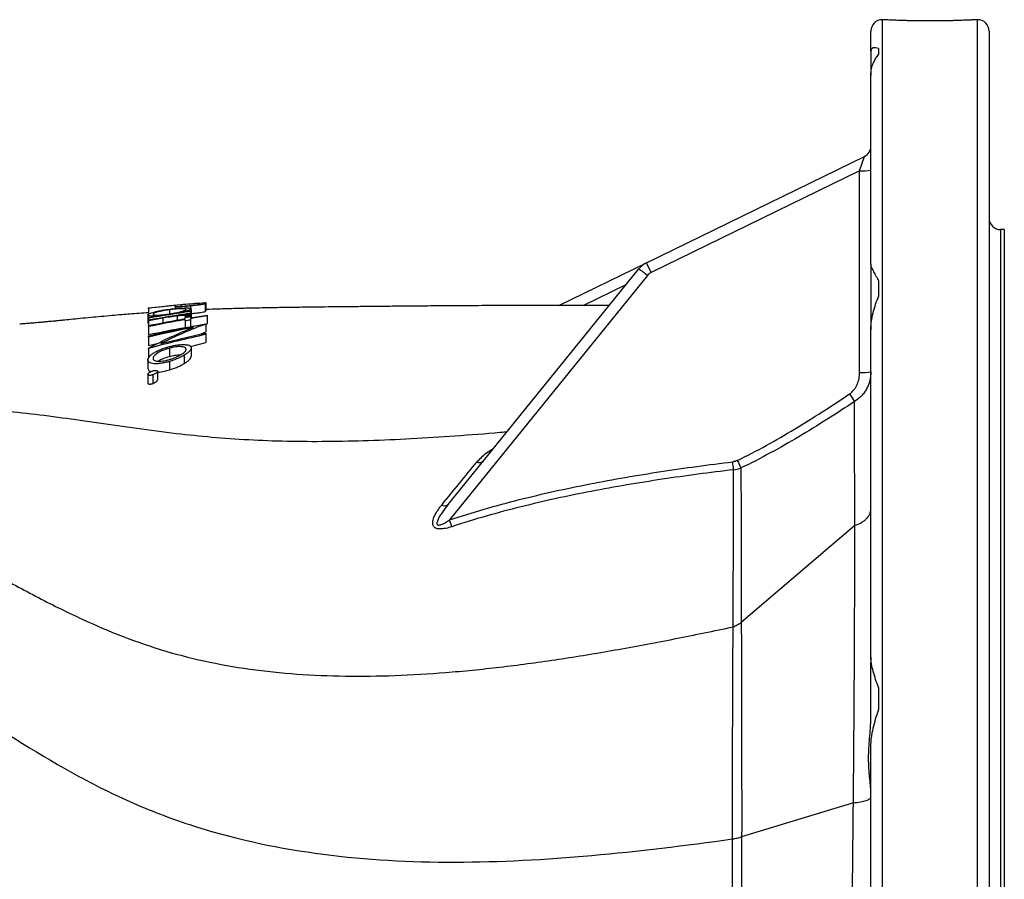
# Model space of a CAD drawing. Header units: millimetres. Extents: x 1823 to 3844, y 764 to 5009.
# Tile 11 of 14: x 3328 to 3844, y 1449 to 1900. Entities that reach past the tile are written whole.
import ezdxf

# ---------------------------------------------------------------- set-up
doc = ezdxf.new("R2010")
doc.units = ezdxf.units.MM
doc.header["$LTSCALE"] = 2

msp = doc.modelspace()

# ---------------------------------------------------------------- linework, layer by layer
at = {"color": 8, "linetype": 'Continuous', "lineweight": 25}
for p, q in [((3780.49, 1899.91), (3780.49, 939.91)), ((3830.49, 939.91), (3830.49, 1899.91)), ((3842.49, 1789.91), (3842.49, 1049.91)), ((3646.03, 1760.93), (3623.82, 1750.1)), ((3403.18, 1743.46), (3403.18, 1741.01))]:
    msp.add_line(p, q, dxfattribs=at)
at = {"color": 7, "linetype": 'Continuous', "lineweight": 25}
for p, q in [((3774.49, 1883.45), (3774.49, 1893.91)), ((3836.49, 1893.91), (3836.49, 945.91)), ((3778.49, 1884.75), (3778.49, 1881.63)), ((3774.49, 1883.45), (3774.49, 1870.86)), ((3774.49, 1771.84), (3774.49, 1870.86)), ((3656.88, 1772.55), (3771.12, 1828.27)), ((3768.63, 1820.73), (3771.12, 1828.27)), ((3768.63, 1820.73), (3659.38, 1767.44)), ((3768.63, 1715.09), (3768.63, 1820.73)), ((3844.49, 1789.91), (3842.49, 1789.91)), ((3844.49, 1789.91), (3844.49, 1049.91)), ((3610.89, 1750.12), (3656.88, 1772.55)), ((3659.38, 1767.44), (3656.88, 1772.55)), ((3774.49, 1771.84), (3774.49, 1737.43)), ((3552.84, 1645.85), (3652.82, 1769.32)), ((3657.34, 1765.82), (3553.64, 1637.75)), ((3778.49, 1763.32), (3778.49, 1754.78)), ((3412.73, 1750.47), (3412.73, 1750.07)), ((3425.36, 1750.99), (3425.36, 1746.97)), ((3425.81, 1751.39), (3425.81, 1747.38)), ((3395.43, 1745.15), (3395.43, 1741.06)), ((3395.81, 1748.63), (3395.81, 1745.52)), ((3406.8, 1747.91), (3406.8, 1745.72)), ((3409.66, 1750.05), (3409.66, 1748.51)), ((3410.15, 1749.55), (3410.15, 1748.56)), ((3417.73, 1746.96), (3417.73, 1746.22)), ((3417.73, 1745.82), (3417.73, 1745.27)), ((3417.76, 1749.89), (3417.76, 1748.65)), ((3418.12, 1748.4), (3418.12, 1745.06)), ((3395.81, 1743.48), (3395.81, 1742.59)), ((3395.81, 1742.12), (3395.81, 1739.63)), ((3410.7, 1744.65), (3410.7, 1742.43)), ((3415.03, 1744.43), (3415.03, 1743.94)), ((3415.04, 1742.04), (3415.04, 1738.28)), ((3417.37, 1744.56), (3417.37, 1744.31)), ((3417.73, 1742.52), (3417.73, 1738.85)), ((3417.73, 1739.11), (3423.35, 1740.03)), ((3418.12, 1745.06), (3418.12, 1743.77)), ((3425.77, 1740.43), (3426.58, 1740.57)), ((3425.81, 1740.43), (3425.81, 1736.27)), ((3426.58, 1744.67), (3426.58, 1740.57)), ((3395.81, 1739.06), (3395.81, 1734.89)), ((3422.39, 1734.88), (3425.81, 1736.27)), ((3425.81, 1734.96), (3425.81, 1730.72)), ((3774.49, 1565.93), (3774.49, 1737.43)), ((3395.81, 1733.51), (3395.81, 1729.26)), ((3395.81, 1729.26), (3401.02, 1730.43)), ((3417.72, 1728.72), (3425.81, 1730.72)), ((3395.81, 1727.64), (3395.81, 1723.31)), ((3406.69, 1727.76), (3406.69, 1723.43)), ((3418.12, 1727.93), (3418.12, 1723.6)), ((3395.43, 1721.64), (3395.43, 1717.21)), ((3406.71, 1720.82), (3406.71, 1716.39)), ((3414.51, 1724.14), (3414.51, 1719.75)), ((3400.43, 1715.65), (3400.43, 1711.13)), ((3395.43, 1714.02), (3395.43, 1709.48)), ((3397.93, 1713.79), (3397.93, 1709.25)), ((3766.09, 1634.84), (3706.58, 1583.99)), ((3774.49, 1565.93), (3774.49, 1563.07)), ((3774.49, 1533.71), (3774.49, 1563.07)), ((3778.49, 1549.88), (3778.49, 1538.22)), ((3774.49, 1320.9), (3774.49, 1518.93)), ((3765.36, 1489.51), (3706.77, 1471.64)), ((3706.77, 1471.64), (3706.77, 1471.64))]:
    msp.add_line(p, q, dxfattribs=at)
at = {"color": 7, "linetype": 'Continuous', "lineweight": 25, "flags": 128}
for points in [[(3704.49, 1668.91), (3704.76, 1668.35), (3705.03, 1667.8), (3705.29, 1667.26), (3705.54, 1666.74), (3705.78, 1666.26), (3706, 1665.8), (3706.21, 1665.38), (3706.39, 1665)], [(3554.8, 1634.22), (3554.68, 1634.6), (3554.55, 1635), (3554.41, 1635.42), (3554.26, 1635.86), (3554.11, 1636.32), (3553.96, 1636.79), (3553.8, 1637.27), (3553.64, 1637.75)]]:
    msp.add_lwpolyline(points, dxfattribs=at)
at = {"color": 7, "linetype": 'Continuous', "lineweight": 25}
for centre, radius, start, end in [((3780.49, 1893.91), 6, 90, 180), ((3830.49, 1893.91), 6, 360, 90), ((3768.49, 1833.66), 6, 296, 0), ((3770.07, 1851.84), 31.15, 267.35, 278.1626), ((3842.49, 1795.91), 6, 180, 270), ((3662.14, 1761.76), 12, 116, 141), ((3616.28, 1717.31), 63.56, 49.7525, 54.9078), ((3662.01, 1762.05), 6, 116, 141), ((3770.07, 1746.21), 31.15, 267.35, 278.1626), ((4174.09, 1979.03), 494.48, 213.8249, 214.3765), ((3569.04, 1671.25), 3.42, 249.6949, 314.0945), ((3460.71, 1639.21), 243.11, 5.865, 6.848), ((3550.94, 1648.24), 3.05, 241.064, 308.397)]:
    msp.add_arc(centre, radius, start, end, dxfattribs=at)
for points, knots in [([(3830.49, 1899.91), (3830.49, 1899.91), (3830.33, 1899.9), (3829.85, 1899.88), (3829.66, 1899.87), (3829.18, 1899.85), (3828.9, 1899.83), (3827.96, 1899.79), (3827.19, 1899.75), (3825.83, 1899.69), (3825.34, 1899.67), (3824.29, 1899.63), (3823.74, 1899.61), (3822.01, 1899.54), (3820.76, 1899.5), (3818.71, 1899.44), (3818, 1899.42), (3816.55, 1899.39), (3815.08, 1899.35), (3813.54, 1899.33), (3811.98, 1899.3), (3811.18, 1899.29), (3808.76, 1899.27), (3807.13, 1899.26), (3804.69, 1899.26), (3803.87, 1899.26), (3802.23, 1899.27), (3801.41, 1899.28), (3799.01, 1899.3), (3797.45, 1899.33), (3795.18, 1899.37), (3794.43, 1899.39), (3792.98, 1899.42), (3792.28, 1899.44), (3790.25, 1899.5), (3788.99, 1899.54), (3786.65, 1899.63), (3785.62, 1899.67), (3784.26, 1899.73), (3783.84, 1899.75), (3783.06, 1899.78), (3782.71, 1899.8), (3781.77, 1899.85), (3781.3, 1899.87), (3780.82, 1899.89), (3780.69, 1899.9), (3780.53, 1899.91), (3780.49, 1899.91), (3780.49, 1899.91)], [0, 0, 0, 0, 0.0625, 0.0625, 0.09375, 0.09375, 0.125, 0.125, 0.1875, 0.1875, 0.21875, 0.21875, 0.25, 0.25, 0.3125, 0.3125, 0.34375, 0.34375, 0.375, 0.40625, 0.40625, 0.4375, 0.4375, 0.5, 0.5, 0.53125, 0.53125, 0.5625, 0.5625, 0.625, 0.625, 0.65625, 0.65625, 0.6875, 0.6875, 0.75, 0.75, 0.8125, 0.8125, 0.84375, 0.84375, 0.875, 0.875, 0.9375, 0.9375, 0.96875, 0.96875, 1, 1, 1, 1]), ([(3778.49, 1884.75), (3777.47, 1885.18), (3776.53, 1885.3), (3775.42, 1884.99), (3775.1, 1884.8), (3774.64, 1884.26), (3774.49, 1883.9), (3774.49, 1883.45)], [0, 0, 0, 0, 0.5, 0.5, 0.75, 0.75, 1, 1, 1, 1]), ([(3774.49, 1870.86), (3774.49, 1872.05), (3774.64, 1873.16), (3774.98, 1874.74), (3775.12, 1875.25), (3775.43, 1876.23), (3775.6, 1876.7), (3776.53, 1878.94), (3777.47, 1880.42), (3778.49, 1881.63)], [0, 0, 0, 0, 0.25, 0.25, 0.375, 0.375, 0.5, 0.5, 1, 1, 1, 1]), ([(3778.49, 1763.32), (3777.47, 1765.27), (3776.53, 1766.96), (3775.42, 1769.12), (3775.1, 1769.78), (3774.64, 1770.93), (3774.49, 1771.43), (3774.49, 1771.84)], [0, 0, 0, 0, 0.5, 0.5, 0.75, 0.75, 1, 1, 1, 1]), ([(3417.75, 1750.09), (3417.97, 1750.12), (3418.18, 1750.14), (3418.61, 1750.18), (3418.82, 1750.21), (3419.44, 1750.28), (3419.84, 1750.33), (3420.57, 1750.43), (3420.91, 1750.48), (3421.51, 1750.58), (3421.76, 1750.62), (3422.16, 1750.71), (3422.3, 1750.75), (3422.51, 1750.82), (3422.57, 1750.85), (3422.66, 1750.91), (3422.69, 1750.94), (3422.73, 1750.99), (3422.73, 1751.01), (3422.73, 1751.04)], [0, 0, 0, 0, 0.0625, 0.0625, 0.125, 0.125, 0.25, 0.25, 0.375, 0.375, 0.5, 0.5, 0.625, 0.625, 0.75, 0.75, 0.875, 0.875, 1, 1, 1, 1]), ([(3425.36, 1750.99), (3425.3, 1750.98), (3425.24, 1750.96), (3425.11, 1750.92), (3425.03, 1750.9), (3424.78, 1750.84), (3424.58, 1750.8), (3424.11, 1750.72), (3423.84, 1750.67), (3423.26, 1750.57), (3422.94, 1750.52), (3422.26, 1750.42), (3421.89, 1750.37), (3421.13, 1750.27), (3420.74, 1750.22), (3419.91, 1750.12), (3419.48, 1750.07), (3418.84, 1750), (3418.63, 1749.98), (3418.2, 1749.93), (3417.98, 1749.91), (3417.76, 1749.89)], [0, 0, 0, 0, 0.0625, 0.0625, 0.125, 0.125, 0.25, 0.25, 0.375, 0.375, 0.5, 0.5, 0.625, 0.625, 0.75, 0.75, 0.875, 0.875, 0.9375, 0.9375, 1, 1, 1, 1]), ([(3425.81, 1751.39), (3425.81, 1751.34), (3425.79, 1751.28), (3425.69, 1751.15), (3425.62, 1751.08), (3425.36, 1750.99)], [0, 0, 0, 0, 0.5, 0.5, 1, 1, 1, 1]), ([(3774.49, 1737.43), (3774.49, 1739.04), (3774.64, 1740.62), (3774.98, 1742.95), (3775.12, 1743.71), (3775.43, 1745.22), (3775.6, 1745.96), (3776.53, 1749.58), (3777.47, 1752.27), (3778.49, 1754.78)], [0, 0, 0, 0, 0.25, 0.25, 0.375, 0.375, 0.5, 0.5, 1, 1, 1, 1]), ([(3395.81, 1746.37), (3394.12, 1746.25), (3390.8, 1746.02), (3386.09, 1745.65), (3381.31, 1745.26), (3376.29, 1744.83), (3370.96, 1744.34), (3365.41, 1743.82), (3360.11, 1743.31), (3355.17, 1742.82), (3351.32, 1742.45), (3348.52, 1742.17), (3346.58, 1741.98), (3344.9, 1741.82), (3343.14, 1741.65), (3341.06, 1741.45), (3338.95, 1741.26), (3337.13, 1741.09), (3335.65, 1740.96), (3334.35, 1740.85), (3333.04, 1740.74), (3331.66, 1740.63), (3329.96, 1740.51), (3328.83, 1740.43), (3328.21, 1740.39)], [0, 0, 0, 0, 0.050055, 0.098544, 0.144864, 0.202923, 0.273813, 0.338503, 0.409599, 0.473308, 0.526237, 0.559158, 0.585908, 0.607738, 0.636979, 0.676772, 0.718904, 0.753321, 0.78333, 0.814435, 0.841847, 0.881868, 0.934706, 1, 1, 1, 1]), ([(3395.43, 1745.15), (3395.44, 1745.21), (3395.45, 1745.26), (3395.51, 1745.37), (3395.56, 1745.43), (3395.7, 1745.55), (3395.78, 1745.61), (3395.99, 1745.74), (3396.11, 1745.81), (3396.54, 1746.01), (3396.9, 1746.14), (3397.73, 1746.42), (3398.22, 1746.57), (3399.27, 1746.85), (3399.83, 1746.99), (3400.76, 1747.19), (3401.08, 1747.26), (3401.74, 1747.39), (3402.08, 1747.46), (3403.11, 1747.65), (3403.83, 1747.77), (3404.94, 1747.94), (3405.32, 1747.99), (3406.07, 1748.1), (3406.45, 1748.15), (3406.83, 1748.2)], [0, 0, 0, 0, 0.0625, 0.0625, 0.125, 0.125, 0.1875, 0.1875, 0.25, 0.25, 0.375, 0.375, 0.5, 0.5, 0.625, 0.625, 0.6875, 0.6875, 0.75, 0.75, 0.875, 0.875, 0.9375, 0.9375, 1, 1, 1, 1]), ([(3399.6, 1744.56), (3399.28, 1744.55), (3398.96, 1744.53), (3398.35, 1744.52), (3398.06, 1744.52), (3397.26, 1744.53), (3396.81, 1744.57), (3396.28, 1744.64), (3396.12, 1744.68), (3395.86, 1744.75), (3395.76, 1744.79), (3395.59, 1744.88), (3395.52, 1744.93), (3395.45, 1745.04), (3395.44, 1745.09), (3395.43, 1745.15)], [0, 0, 0, 0, 0.125, 0.125, 0.25, 0.25, 0.5, 0.5, 0.625, 0.625, 0.75, 0.75, 0.875, 0.875, 1, 1, 1, 1]), ([(3406.8, 1747.91), (3406.51, 1747.87), (3406.22, 1747.83), (3405.65, 1747.75), (3405.37, 1747.71), (3404.53, 1747.58), (3403.98, 1747.48), (3402.93, 1747.28), (3402.43, 1747.18), (3401.49, 1746.97), (3401.04, 1746.86), (3400.24, 1746.65), (3399.88, 1746.54), (3399.26, 1746.33), (3398.99, 1746.22), (3398.56, 1746.02), (3398.39, 1745.92), (3398.23, 1745.79), (3398.19, 1745.74), (3398.14, 1745.66), (3398.13, 1745.62), (3398.12, 1745.58)], [0, 0, 0, 0, 0.0625, 0.0625, 0.125, 0.125, 0.25, 0.25, 0.375, 0.375, 0.5, 0.5, 0.625, 0.625, 0.75, 0.75, 0.875, 0.875, 0.9375, 0.9375, 1, 1, 1, 1]), ([(3398.12, 1745.58), (3398.13, 1745.54), (3398.14, 1745.5), (3398.18, 1745.43), (3398.22, 1745.4), (3398.37, 1745.31), (3398.53, 1745.26), (3398.95, 1745.17), (3399.2, 1745.14), (3399.8, 1745.1), (3400.14, 1745.09), (3400.93, 1745.09), (3401.37, 1745.11), (3402.08, 1745.16), (3402.32, 1745.17), (3402.83, 1745.22), (3403.09, 1745.24), (3403.89, 1745.32), (3404.44, 1745.39), (3405.29, 1745.5), (3405.57, 1745.54), (3406.15, 1745.62), (3406.44, 1745.67), (3406.72, 1745.71)], [0, 0, 0, 0, 0.0625, 0.0625, 0.125, 0.125, 0.25, 0.25, 0.375, 0.375, 0.5, 0.5, 0.625, 0.625, 0.6875, 0.6875, 0.75, 0.75, 0.875, 0.875, 0.9375, 0.9375, 1, 1, 1, 1]), ([(3406.72, 1745.71), (3407.01, 1745.75), (3407.3, 1745.8), (3407.88, 1745.89), (3408.16, 1745.94), (3408.73, 1746.04), (3409.01, 1746.09), (3409.56, 1746.2), (3409.84, 1746.25), (3410.64, 1746.42), (3411.14, 1746.53), (3412.08, 1746.75), (3412.52, 1746.86), (3413.33, 1747.08), (3413.69, 1747.18), (3414.17, 1747.34), (3414.32, 1747.39), (3414.58, 1747.49), (3414.7, 1747.54), (3414.92, 1747.63), (3415.01, 1747.67), (3415.16, 1747.76), (3415.23, 1747.8), (3415.33, 1747.88), (3415.37, 1747.92), (3415.41, 1747.99), (3415.42, 1748.03), (3415.43, 1748.06)], [0, 0, 0, 0, 0.0625, 0.0625, 0.125, 0.125, 0.1875, 0.1875, 0.25, 0.25, 0.375, 0.375, 0.5, 0.5, 0.625, 0.625, 0.6875, 0.6875, 0.75, 0.75, 0.8125, 0.8125, 0.875, 0.875, 0.9375, 0.9375, 1, 1, 1, 1]), ([(3415.43, 1748.06), (3415.42, 1748.09), (3415.4, 1748.12), (3415.36, 1748.18), (3415.33, 1748.21), (3415.18, 1748.28), (3415.02, 1748.32), (3414.59, 1748.38), (3414.34, 1748.41), (3413.73, 1748.43), (3413.37, 1748.43), (3412.56, 1748.42), (3412.12, 1748.4), (3411.18, 1748.35), (3410.67, 1748.32), (3409.62, 1748.23), (3409.07, 1748.18), (3408.24, 1748.09), (3407.95, 1748.06), (3407.38, 1747.99), (3407.09, 1747.95), (3406.8, 1747.91)], [0, 0, 0, 0, 0.0625, 0.0625, 0.125, 0.125, 0.25, 0.25, 0.375, 0.375, 0.5, 0.5, 0.625, 0.625, 0.75, 0.75, 0.875, 0.875, 0.9375, 0.9375, 1, 1, 1, 1]), ([(3406.83, 1748.2), (3407.2, 1748.25), (3407.58, 1748.29), (3408.32, 1748.38), (3408.68, 1748.42), (3409.41, 1748.5), (3409.77, 1748.53), (3410.49, 1748.6), (3410.84, 1748.63), (3411.87, 1748.71), (3412.52, 1748.76), (3413.74, 1748.82), (3414.32, 1748.84), (3415.36, 1748.86), (3415.83, 1748.86), (3416.46, 1748.84), (3416.66, 1748.83), (3417.01, 1748.8), (3417.16, 1748.79), (3417.58, 1748.73), (3417.79, 1748.68), (3417.99, 1748.59), (3418.04, 1748.56), (3418.1, 1748.48), (3418.11, 1748.44), (3418.12, 1748.4)], [0, 0, 0, 0, 0.0625, 0.0625, 0.125, 0.125, 0.1875, 0.1875, 0.25, 0.25, 0.375, 0.375, 0.5, 0.5, 0.625, 0.625, 0.6875, 0.6875, 0.75, 0.75, 0.875, 0.875, 0.9375, 0.9375, 1, 1, 1, 1]), ([(3410.15, 1749.55), (3410.08, 1749.57), (3410.02, 1749.58), (3409.93, 1749.62), (3409.89, 1749.64), (3409.8, 1749.71), (3409.77, 1749.75), (3409.7, 1749.83), (3409.68, 1749.88), (3409.66, 1749.96), (3409.66, 1750), (3409.66, 1750.05)], [0, 0, 0, 0, 0.125, 0.125, 0.25, 0.25, 0.5, 0.5, 0.75, 0.75, 1, 1, 1, 1]), ([(3417.76, 1749.89), (3417.54, 1749.86), (3417.32, 1749.84), (3416.89, 1749.8), (3416.67, 1749.78), (3416.03, 1749.72), (3415.6, 1749.68), (3414.76, 1749.61), (3414.34, 1749.58), (3413.56, 1749.52), (3413.19, 1749.5), (3412.5, 1749.47), (3412.18, 1749.46), (3411.6, 1749.45), (3411.34, 1749.45), (3410.9, 1749.47), (3410.71, 1749.48), (3410.39, 1749.51), (3410.26, 1749.53), (3410.15, 1749.55)], [0, 0, 0, 0, 0.0625, 0.0625, 0.125, 0.125, 0.25, 0.25, 0.375, 0.375, 0.5, 0.5, 0.625, 0.625, 0.75, 0.75, 0.875, 0.875, 1, 1, 1, 1]), ([(3412.67, 1750.14), (3412.67, 1750.11), (3412.67, 1750.08), (3412.72, 1750.03), (3412.74, 1750), (3412.82, 1749.96), (3412.85, 1749.95), (3412.91, 1749.92), (3412.95, 1749.91), (3413.05, 1749.89), (3413.11, 1749.88), (3413.25, 1749.86), (3413.34, 1749.86), (3413.64, 1749.84), (3413.88, 1749.84), (3414.49, 1749.85), (3414.84, 1749.87), (3415.59, 1749.91), (3416.01, 1749.94), (3416.64, 1749.99), (3416.86, 1750.01), (3417.3, 1750.05), (3417.53, 1750.07), (3417.75, 1750.09)], [0, 0, 0, 0, 0.125, 0.125, 0.25, 0.25, 0.3125, 0.3125, 0.375, 0.375, 0.4375, 0.4375, 0.5, 0.5, 0.625, 0.625, 0.75, 0.75, 0.875, 0.875, 0.9375, 0.9375, 1, 1, 1, 1]), ([(3418.12, 1748.4), (3418.11, 1748.36), (3418.09, 1748.31), (3418.02, 1748.2), (3417.95, 1748.14), (3417.77, 1748.02), (3417.65, 1747.96), (3417.37, 1747.83), (3417.21, 1747.76), (3416.84, 1747.62), (3416.62, 1747.54), (3416.14, 1747.39), (3415.87, 1747.31), (3415.31, 1747.15), (3415.01, 1747.07), (3414.36, 1746.91), (3414.02, 1746.83), (3413.68, 1746.74)], [0, 0, 0, 0, 0.125, 0.125, 0.25, 0.25, 0.375, 0.375, 0.5, 0.5, 0.625, 0.625, 0.75, 0.75, 0.875, 0.875, 1, 1, 1, 1]), ([(3414.51, 1745.33), (3414.98, 1745.36), (3415.44, 1745.38), (3416.3, 1745.4), (3416.7, 1745.4), (3417.36, 1745.37), (3417.64, 1745.33), (3417.92, 1745.25), (3418, 1745.22), (3418.09, 1745.15), (3418.1, 1745.1), (3418.12, 1745.06)], [0, 0, 0, 0, 0.25, 0.25, 0.5, 0.5, 0.75, 0.75, 0.875, 0.875, 1, 1, 1, 1]), ([(3418.12, 1745.89), (3419.09, 1746), (3420.9, 1746.2), (3423.13, 1746.52), (3424.66, 1746.78), (3425.14, 1746.91), (3425.36, 1746.97)], [0, 0, 0, 0, 0.291139, 0.540174, 0.788889, 1, 1, 1, 1]), ([(3425.36, 1746.97), (3425.62, 1747.06), (3425.69, 1747.13), (3425.79, 1747.26), (3425.81, 1747.32), (3425.81, 1747.38)], [0, 0, 0, 0, 0.5, 0.5, 1, 1, 1, 1]), ([(3637.23, 1750.06), (3635.66, 1750.07), (3631.52, 1750.08), (3624.3, 1750.1), (3615.04, 1750.12), (3604.23, 1750.13), (3590.42, 1750.12), (3575.01, 1750.08), (3559.3, 1750), (3545.54, 1749.9), (3533.42, 1749.8), (3522.34, 1749.7), (3511.97, 1749.59), (3501.86, 1749.49), (3492.79, 1749.39), (3484.2, 1749.29), (3475.78, 1749.18), (3466.74, 1749.05), (3457.61, 1748.89), (3448.9, 1748.72), (3440.62, 1748.51), (3432.99, 1748.29), (3428.06, 1748.09), (3425.81, 1748)], [0, 0, 0, 0, 0.019957, 0.052664, 0.091174, 0.137034, 0.190205, 0.268832, 0.339547, 0.402333, 0.459071, 0.511184, 0.560837, 0.60998, 0.660705, 0.697145, 0.740593, 0.789839, 0.837495, 0.882477, 0.924953, 0.965725, 1, 1, 1, 1]), ([(3395.43, 1741.06), (3395.41, 1740.93), (3395.39, 1740.79), (3395.76, 1740.72), (3395.81, 1740.71)], [0, 0, 0, 0, 0.871351, 1, 1, 1, 1]), ([(3410.7, 1744.65), (3410.55, 1744.63), (3410.39, 1744.61), (3410.08, 1744.57), (3409.93, 1744.55), (3409.46, 1744.49), (3409.15, 1744.44), (3408.52, 1744.35), (3408.2, 1744.3), (3407.58, 1744.2), (3407.26, 1744.15), (3405.69, 1743.9), (3404.43, 1743.68), (3403.18, 1743.46)], [0, 0, 0, 0, 0.0625, 0.0625, 0.125, 0.125, 0.25, 0.25, 0.375, 0.375, 0.5, 0.5, 1, 1, 1, 1]), ([(3415.43, 1744.72), (3415.41, 1744.76), (3415.38, 1744.8), (3415.22, 1744.87), (3415.1, 1744.89), (3414.8, 1744.92), (3414.63, 1744.93), (3414.25, 1744.94), (3414.04, 1744.94), (3413.59, 1744.92), (3413.35, 1744.91), (3412.85, 1744.87), (3412.59, 1744.85), (3412.07, 1744.8), (3411.8, 1744.78), (3411.26, 1744.72), (3410.98, 1744.69), (3410.7, 1744.65)], [0, 0, 0, 0, 0.125, 0.125, 0.25, 0.25, 0.375, 0.375, 0.5, 0.5, 0.625, 0.625, 0.75, 0.75, 0.875, 0.875, 1, 1, 1, 1]), ([(3415.03, 1744.43), (3415.13, 1744.48), (3415.23, 1744.53), (3415.34, 1744.61), (3415.37, 1744.63), (3415.41, 1744.68), (3415.42, 1744.7), (3415.43, 1744.72)], [0, 0, 0, 0, 0.5, 0.5, 0.75, 0.75, 1, 1, 1, 1]), ([(3418.12, 1745.06), (3418.11, 1745.03), (3418.09, 1744.99), (3418.02, 1744.92), (3417.97, 1744.87), (3417.84, 1744.79), (3417.76, 1744.75), (3417.57, 1744.66), (3417.47, 1744.61), (3417.37, 1744.56)], [0, 0, 0, 0, 0.25, 0.25, 0.5, 0.5, 0.75, 0.75, 1, 1, 1, 1]), ([(3406.71, 1728.62), (3407.06, 1728.71), (3407.41, 1728.8), (3408.11, 1728.96), (3408.46, 1729.04), (3409.51, 1729.25), (3410.19, 1729.37), (3411.52, 1729.55), (3412.17, 1729.61), (3413.08, 1729.66), (3413.38, 1729.67), (3413.94, 1729.68), (3414.22, 1729.67), (3414.49, 1729.67)], [0, 0, 0, 0, 0.125, 0.125, 0.25, 0.25, 0.5, 0.5, 0.75, 0.75, 0.875, 0.875, 1, 1, 1, 1]), ([(3414.49, 1729.67), (3414.78, 1729.65), (3415.07, 1729.64), (3415.61, 1729.59), (3415.85, 1729.56), (3416.32, 1729.47), (3416.54, 1729.42), (3416.93, 1729.3), (3417.1, 1729.24), (3417.4, 1729.08), (3417.53, 1729), (3417.76, 1728.82), (3417.84, 1728.72), (3417.99, 1728.51), (3418.04, 1728.41), (3418.1, 1728.17), (3418.11, 1728.05), (3418.12, 1727.93)], [0, 0, 0, 0, 0.125, 0.125, 0.25, 0.25, 0.375, 0.375, 0.5, 0.5, 0.625, 0.625, 0.75, 0.75, 0.875, 0.875, 1, 1, 1, 1]), ([(3395.43, 1721.64), (3395.43, 1721.78), (3395.44, 1721.92), (3395.5, 1722.2), (3395.54, 1722.34), (3395.73, 1722.79), (3395.93, 1723.09), (3396.33, 1723.57), (3396.48, 1723.73), (3396.82, 1724.05), (3397.01, 1724.21), (3397.61, 1724.69), (3398.08, 1725.02), (3398.87, 1725.5), (3399.14, 1725.66), (3399.71, 1725.97), (3400.01, 1726.13), (3400.92, 1726.58), (3401.57, 1726.88), (3402.96, 1727.45), (3403.68, 1727.71), (3404.8, 1728.07), (3405.17, 1728.19), (3405.93, 1728.41), (3406.32, 1728.52), (3406.71, 1728.62)], [0, 0, 0, 0, 0.0625, 0.0625, 0.125, 0.125, 0.25, 0.25, 0.3125, 0.3125, 0.375, 0.375, 0.5, 0.5, 0.5625, 0.5625, 0.625, 0.625, 0.75, 0.75, 0.875, 0.875, 0.9375, 0.9375, 1, 1, 1, 1]), ([(3406.69, 1727.76), (3406.4, 1727.68), (3406.1, 1727.6), (3405.52, 1727.43), (3405.24, 1727.34), (3404.4, 1727.06), (3403.86, 1726.86), (3402.8, 1726.43), (3402.3, 1726.2), (3401.37, 1725.74), (3400.94, 1725.5), (3400.15, 1725.01), (3399.8, 1724.76), (3399.19, 1724.28), (3398.94, 1724.03), (3398.53, 1723.55), (3398.37, 1723.32), (3398.21, 1722.98), (3398.18, 1722.87), (3398.13, 1722.65), (3398.13, 1722.55), (3398.12, 1722.44)], [0, 0, 0, 0, 0.0625, 0.0625, 0.125, 0.125, 0.25, 0.25, 0.375, 0.375, 0.5, 0.5, 0.625, 0.625, 0.75, 0.75, 0.875, 0.875, 0.9375, 0.9375, 1, 1, 1, 1]), ([(3415.43, 1727.24), (3415.42, 1727.33), (3415.41, 1727.42), (3415.36, 1727.59), (3415.33, 1727.67), (3415.22, 1727.82), (3415.16, 1727.89), (3415, 1728.02), (3414.91, 1728.09), (3414.58, 1728.26), (3414.31, 1728.35), (3413.67, 1728.49), (3413.29, 1728.53), (3412.47, 1728.58), (3412.03, 1728.59), (3411.06, 1728.55), (3410.56, 1728.5), (3409.5, 1728.37), (3408.94, 1728.27), (3408.1, 1728.1), (3407.82, 1728.04), (3407.26, 1727.91), (3406.98, 1727.83), (3406.69, 1727.76)], [0, 0, 0, 0, 0.0625, 0.0625, 0.125, 0.125, 0.1875, 0.1875, 0.25, 0.25, 0.375, 0.375, 0.5, 0.5, 0.625, 0.625, 0.75, 0.75, 0.875, 0.875, 0.9375, 0.9375, 1, 1, 1, 1]), ([(3406.69, 1721.82), (3406.99, 1721.91), (3407.28, 1722), (3407.86, 1722.18), (3408.15, 1722.28), (3408.99, 1722.58), (3409.54, 1722.79), (3410.6, 1723.25), (3411.1, 1723.49), (3411.79, 1723.85), (3412.02, 1723.98), (3412.45, 1724.22), (3412.66, 1724.35), (3413.26, 1724.72), (3413.62, 1724.97), (3414.1, 1725.34), (3414.25, 1725.46), (3414.53, 1725.71), (3414.66, 1725.83), (3414.99, 1726.18), (3415.15, 1726.41), (3415.32, 1726.73), (3415.36, 1726.84), (3415.41, 1727.04), (3415.42, 1727.14), (3415.43, 1727.24)], [0, 0, 0, 0, 0.0625, 0.0625, 0.125, 0.125, 0.25, 0.25, 0.375, 0.375, 0.4375, 0.4375, 0.5, 0.5, 0.625, 0.625, 0.6875, 0.6875, 0.75, 0.75, 0.875, 0.875, 0.9375, 0.9375, 1, 1, 1, 1]), ([(3418.12, 1727.93), (3418.11, 1727.8), (3418.1, 1727.66), (3418.03, 1727.38), (3417.97, 1727.24), (3417.82, 1726.94), (3417.73, 1726.79), (3417.5, 1726.48), (3417.37, 1726.32), (3417.05, 1725.99), (3416.88, 1725.83), (3416.49, 1725.5), (3416.28, 1725.33), (3415.83, 1724.99), (3415.59, 1724.82), (3415.07, 1724.48), (3414.79, 1724.31), (3414.51, 1724.14)], [0, 0, 0, 0, 0.125, 0.125, 0.25, 0.25, 0.375, 0.375, 0.5, 0.5, 0.625, 0.625, 0.75, 0.75, 0.875, 0.875, 1, 1, 1, 1]), ([(3406.71, 1720.82), (3406.35, 1720.72), (3405.98, 1720.61), (3405.25, 1720.42), (3404.89, 1720.33), (3404.16, 1720.17), (3403.8, 1720.09), (3403.08, 1719.96), (3402.72, 1719.9), (3401.68, 1719.74), (3401.02, 1719.68), (3399.77, 1719.62), (3399.17, 1719.62), (3398.09, 1719.69), (3397.61, 1719.76), (3396.77, 1719.98), (3396.43, 1720.12), (3395.9, 1720.47), (3395.71, 1720.68), (3395.54, 1721.02), (3395.49, 1721.14), (3395.44, 1721.38), (3395.43, 1721.51), (3395.43, 1721.64)], [0, 0, 0, 0, 0.0625, 0.0625, 0.125, 0.125, 0.1875, 0.1875, 0.25, 0.25, 0.375, 0.375, 0.5, 0.5, 0.625, 0.625, 0.75, 0.75, 0.875, 0.875, 0.9375, 0.9375, 1, 1, 1, 1]), ([(3398.12, 1722.44), (3398.13, 1722.35), (3398.13, 1722.25), (3398.17, 1722.07), (3398.2, 1721.98), (3398.35, 1721.73), (3398.5, 1721.58), (3398.91, 1721.31), (3399.16, 1721.21), (3399.77, 1721.03), (3400.13, 1720.97), (3400.94, 1720.91), (3401.39, 1720.91), (3402.36, 1720.96), (3402.86, 1721.01), (3403.92, 1721.16), (3404.48, 1721.26), (3405.3, 1721.45), (3405.58, 1721.52), (3406.14, 1721.66), (3406.41, 1721.74), (3406.69, 1721.82)], [0, 0, 0, 0, 0.0625, 0.0625, 0.125, 0.125, 0.25, 0.25, 0.375, 0.375, 0.5, 0.5, 0.625, 0.625, 0.75, 0.75, 0.875, 0.875, 0.9375, 0.9375, 1, 1, 1, 1]), ([(3400.74, 1720.98), (3400.79, 1721.02), (3401.43, 1721.51), (3403.51, 1722.43), (3405.62, 1723.09), (3406.69, 1723.43)], [0, 0, 0, 0, 0.041932, 0.512357, 1, 1, 1, 1]), ([(3406.69, 1723.43), (3407.65, 1723.65), (3409.58, 1724.11), (3411.58, 1724.31), (3412.33, 1724.24), (3412.41, 1724.23)], [0, 0, 0, 0, 0.46907, 0.943716, 1, 1, 1, 1]), ([(3414.51, 1724.14), (3414.24, 1723.98), (3413.98, 1723.83), (3413.43, 1723.52), (3413.14, 1723.37), (3412.55, 1723.07), (3412.25, 1722.92), (3411.62, 1722.63), (3411.3, 1722.48), (3410.3, 1722.06), (3409.61, 1721.79), (3408.54, 1721.4), (3408.17, 1721.28), (3407.45, 1721.05), (3407.08, 1720.94), (3406.71, 1720.82)], [0, 0, 0, 0, 0.125, 0.125, 0.25, 0.25, 0.375, 0.375, 0.5, 0.5, 0.75, 0.75, 0.875, 0.875, 1, 1, 1, 1]), ([(3406.71, 1716.39), (3407.08, 1716.5), (3407.44, 1716.61), (3408.17, 1716.85), (3408.53, 1716.97), (3409.58, 1717.35), (3410.27, 1717.63), (3411.61, 1718.2), (3412.24, 1718.5), (3413.13, 1718.97), (3413.42, 1719.12), (3413.98, 1719.43), (3414.24, 1719.59), (3414.51, 1719.75)], [0, 0, 0, 0, 0.125, 0.125, 0.25, 0.25, 0.5, 0.5, 0.75, 0.75, 0.875, 0.875, 1, 1, 1, 1]), ([(3414.51, 1719.75), (3414.78, 1719.92), (3415.06, 1720.1), (3415.58, 1720.44), (3415.82, 1720.61), (3416.27, 1720.95), (3416.48, 1721.12), (3416.87, 1721.46), (3417.05, 1721.63), (3417.52, 1722.12), (3417.74, 1722.44), (3417.97, 1722.89), (3418.03, 1723.04), (3418.1, 1723.32), (3418.11, 1723.46), (3418.12, 1723.6)], [0, 0, 0, 0, 0.125, 0.125, 0.25, 0.25, 0.375, 0.375, 0.5, 0.5, 0.75, 0.75, 0.875, 0.875, 1, 1, 1, 1]), ([(3395.43, 1717.21), (3395.48, 1716.94), (3395.59, 1716.38), (3396.08, 1715.76), (3396.84, 1715.59), (3397.1, 1715.53)], [0, 0, 0, 0, 0.3976896, 0.7930901, 1, 1, 1, 1]), ([(3395.43, 1714.02), (3395.43, 1714.09), (3395.44, 1714.16), (3395.5, 1714.31), (3395.55, 1714.39), (3395.74, 1714.64), (3395.92, 1714.81), (3396.37, 1715.15), (3396.64, 1715.31), (3397.09, 1715.54), (3397.25, 1715.61), (3397.58, 1715.75), (3397.75, 1715.8), (3397.93, 1715.86)], [0, 0, 0, 0, 0.125, 0.125, 0.25, 0.25, 0.5, 0.5, 0.75, 0.75, 0.875, 0.875, 1, 1, 1, 1]), ([(3397.93, 1715.86), (3398.09, 1715.91), (3398.25, 1715.96), (3398.57, 1716.04), (3398.73, 1716.07), (3399.19, 1716.14), (3399.47, 1716.16), (3399.94, 1716.11), (3400.13, 1716.06), (3400.31, 1715.93), (3400.36, 1715.88), (3400.41, 1715.77), (3400.42, 1715.71), (3400.43, 1715.65)], [0, 0, 0, 0, 0.125, 0.125, 0.25, 0.25, 0.5, 0.5, 0.75, 0.75, 0.875, 0.875, 1, 1, 1, 1]), ([(3400.43, 1715.65), (3400.42, 1715.58), (3400.41, 1715.5), (3400.35, 1715.35), (3400.31, 1715.28), (3400.12, 1715.03), (3399.94, 1714.86), (3399.59, 1714.61), (3399.47, 1714.52), (3399.21, 1714.36), (3399.07, 1714.28), (3398.76, 1714.12), (3398.6, 1714.05), (3398.27, 1713.92), (3398.1, 1713.86), (3397.93, 1713.79)], [0, 0, 0, 0, 0.125, 0.125, 0.25, 0.25, 0.5, 0.5, 0.625, 0.625, 0.75, 0.75, 0.875, 0.875, 1, 1, 1, 1]), ([(3400.43, 1715.22), (3400.51, 1715.21), (3401.54, 1715.19), (3403.79, 1715.59), (3405.84, 1716.15), (3406.71, 1716.39)], [0, 0, 0, 0, 0.051693, 0.599003, 1, 1, 1, 1]), ([(3763.31, 1703.77), (3764.22, 1704.39), (3765, 1705.14), (3766.01, 1706.42), (3766.32, 1706.87), (3766.87, 1707.8), (3767.11, 1708.28), (3767.77, 1709.77), (3768.1, 1710.82), (3768.52, 1712.93), (3768.63, 1714), (3768.63, 1715.09)], [0, 0, 0, 0, 0.25, 0.25, 0.375, 0.375, 0.5, 0.5, 0.75, 0.75, 1, 1, 1, 1]), ([(3774.49, 1715.38), (3774.49, 1713.82), (3774.31, 1712.3), (3773.77, 1710.06), (3773.54, 1709.32), (3772.99, 1707.87), (3772.67, 1707.16), (3771.95, 1705.8), (3771.54, 1705.15), (3770.65, 1703.89), (3770.15, 1703.29), (3768.55, 1701.59), (3767.34, 1700.62), (3765.98, 1699.83)], [0, 0, 0, 0, 0.25, 0.25, 0.375, 0.375, 0.5, 0.5, 0.625, 0.625, 0.75, 0.75, 1, 1, 1, 1]), ([(3397.93, 1713.79), (3397.77, 1713.75), (3397.61, 1713.7), (3397.29, 1713.61), (3397.13, 1713.58), (3396.82, 1713.53), (3396.68, 1713.52), (3396.4, 1713.51), (3396.27, 1713.51), (3396.03, 1713.53), (3395.93, 1713.55), (3395.74, 1713.6), (3395.66, 1713.64), (3395.54, 1713.73), (3395.5, 1713.78), (3395.44, 1713.89), (3395.43, 1713.95), (3395.43, 1714.02)], [0, 0, 0, 0, 0.125, 0.125, 0.25, 0.25, 0.375, 0.375, 0.5, 0.5, 0.625, 0.625, 0.75, 0.75, 0.875, 0.875, 1, 1, 1, 1]), ([(3395.43, 1709.48), (3395.43, 1709.41), (3395.44, 1709.35), (3395.49, 1709.24), (3395.53, 1709.18), (3395.72, 1709.05), (3395.9, 1708.99), (3396.26, 1708.96), (3396.39, 1708.96), (3396.67, 1708.97), (3396.81, 1708.98), (3397.12, 1709.03), (3397.28, 1709.06), (3397.6, 1709.15), (3397.76, 1709.2), (3397.93, 1709.25)], [0, 0, 0, 0, 0.125, 0.125, 0.25, 0.25, 0.5, 0.5, 0.625, 0.625, 0.75, 0.75, 0.875, 0.875, 1, 1, 1, 1]), ([(3397.93, 1709.25), (3398.1, 1709.31), (3398.27, 1709.37), (3398.6, 1709.51), (3398.76, 1709.58), (3399.07, 1709.74), (3399.21, 1709.82), (3399.47, 1709.99), (3399.59, 1710.07), (3399.94, 1710.33), (3400.12, 1710.5), (3400.31, 1710.75), (3400.35, 1710.83), (3400.41, 1710.99), (3400.42, 1711.06), (3400.43, 1711.13)], [0, 0, 0, 0, 0.125, 0.125, 0.25, 0.25, 0.375, 0.375, 0.5, 0.5, 0.75, 0.75, 0.875, 0.875, 1, 1, 1, 1]), ([(3704.49, 1668.91), (3709.62, 1671.4), (3714.68, 1674.05), (3724.66, 1679.56), (3729.59, 1682.42), (3739.36, 1688.3), (3744.2, 1691.31), (3753.81, 1697.46), (3758.57, 1700.6), (3763.31, 1703.77)], [0, 0, 0, 0, 0.25, 0.25, 0.5, 0.5, 0.75, 0.75, 1, 1, 1, 1]), ([(3765.98, 1699.83), (3761.18, 1696.64), (3756.36, 1693.5), (3746.63, 1687.34), (3741.73, 1684.32), (3731.83, 1678.44), (3726.84, 1675.59), (3716.71, 1670.1), (3711.59, 1667.47), (3706.39, 1665)], [0, 0, 0, 0, 0.25, 0.25, 0.5, 0.5, 0.75, 0.75, 1, 1, 1, 1]), ([(3766.09, 1634.84), (3766.09, 1636.37), (3766.08, 1637.89), (3766.08, 1640.91), (3766.07, 1642.4), (3766.06, 1646.86), (3766.05, 1649.79), (3766.03, 1658.46), (3766.02, 1664.07), (3765.99, 1680.4), (3765.98, 1690.5), (3765.98, 1699.83)], [0, 0, 0, 0, 0.0625, 0.0625, 0.125, 0.125, 0.25, 0.25, 0.5, 0.5, 1, 1, 1, 1]), ([(3164.58, 1673.57), (3171.81, 1675.5), (3186.28, 1679.35), (3208.08, 1684.8), (3229.9, 1689.58), (3251.49, 1693.34), (3273.44, 1695.77), (3294.26, 1696.46), (3313.64, 1695.58), (3331.75, 1693.83), (3350.32, 1691.42), (3369.48, 1688.64), (3389.38, 1685.76), (3409.14, 1683.2), (3428.72, 1681.15), (3448.05, 1679.73), (3468.28, 1679), (3489.32, 1678.88), (3511.1, 1679.35), (3533.56, 1680.33), (3556.66, 1681.82), (3573.47, 1683.09), (3582.6, 1683.97), (3583.8, 1684.08)], [0, 0, 0, 0, 0.061119, 0.122335, 0.183758, 0.245538, 0.307759, 0.370574, 0.420458, 0.470618, 0.520781, 0.570673, 0.620059, 0.668775, 0.709721, 0.750171, 0.790295, 0.830352, 0.870566, 0.911119, 0.952146, 0.993742, 1, 1, 1, 1]), ([(3549.47, 1645.57), (3552.66, 1649.48), (3555.8, 1653.31), (3561.93, 1660.81), (3564.92, 1664.47), (3567.85, 1668.04)], [0, 0, 0, 0, 0.5, 0.5, 1, 1, 1, 1]), ([(3553.64, 1637.75), (3565.71, 1641.78), (3577.89, 1645.28), (3602.4, 1651.5), (3614.74, 1654.22), (3639.53, 1659.07), (3651.98, 1661.2), (3676.97, 1665.02), (3689.51, 1666.7), (3702.09, 1668.2)], [0, 0, 0, 0, 0.25, 0.25, 0.5, 0.5, 0.75, 0.75, 1, 1, 1, 1]), ([(3702.55, 1664.06), (3690.05, 1662.58), (3677.57, 1660.94), (3652.67, 1657.2), (3640.24, 1655.11), (3615.54, 1650.35), (3603.26, 1647.69), (3578.88, 1641.59), (3566.78, 1638.16), (3554.8, 1634.22)], [0, 0, 0, 0, 0.25, 0.25, 0.5, 0.5, 0.75, 0.75, 1, 1, 1, 1]), ([(3702.32, 1581.74), (3702.34, 1582.7), (3702.34, 1583.67), (3702.34, 1585.58), (3702.35, 1586.54), (3702.35, 1589.4), (3702.35, 1591.29), (3702.37, 1596.93), (3702.37, 1600.64), (3702.4, 1611.62), (3702.42, 1618.73), (3702.45, 1629.08), (3702.46, 1632.48), (3702.48, 1639.14), (3702.49, 1642.41), (3702.52, 1652.02), (3702.54, 1658.17), (3702.55, 1664.06)], [0, 0, 0, 0, 0.03125, 0.03125, 0.0625, 0.0625, 0.125, 0.125, 0.25, 0.25, 0.5, 0.5, 0.625, 0.625, 0.75, 0.75, 1, 1, 1, 1]), ([(3706.39, 1665), (3706.4, 1659.19), (3706.42, 1653.14), (3706.44, 1643.67), (3706.44, 1640.46), (3706.45, 1633.9), (3706.46, 1630.55), (3706.49, 1613.56), (3706.51, 1599.15), (3706.53, 1583.95)], [0, 0, 0, 0, 0.25, 0.25, 0.375, 0.375, 0.5, 0.5, 1, 1, 1, 1]), ([(3169.07, 1658.86), (3170.72, 1658.98), (3177.97, 1659.5), (3191.01, 1658.96), (3207.82, 1656.96), (3224.35, 1653.12), (3240.5, 1647.56), (3256.83, 1640.48), (3273.41, 1632.23), (3292.03, 1622.21), (3312.86, 1610.56), (3336.21, 1597.81), (3359.29, 1586.28), (3382.05, 1576.51), (3404.39, 1568.76), (3427.68, 1562.95), (3451.78, 1558.92), (3476.63, 1556.54), (3502.17, 1555.68), (3528.34, 1556.19), (3555.52, 1557.96), (3583.67, 1560.91), (3612.74, 1564.94), (3642.27, 1569.86), (3672.18, 1575.48), (3692.23, 1579.64), (3702.31, 1581.74)], [0, 0, 0, 0, 0.011934, 0.052549, 0.09338, 0.131179, 0.169533, 0.208459, 0.247858, 0.287571, 0.339728, 0.39163, 0.442843, 0.4857, 0.527718, 0.568999, 0.609851, 0.650564, 0.691376, 0.732471, 0.773983, 0.81799, 0.862602, 0.90783, 0.953647, 1, 1, 1, 1]), ([(3554.8, 1634.22), (3553.76, 1633.88), (3552.71, 1633.58), (3551.11, 1633.25), (3550.58, 1633.16), (3549.52, 1633.04), (3548.99, 1633.01), (3548.21, 1633.04), (3547.96, 1633.06), (3547.46, 1633.13), (3547.21, 1633.18), (3546.74, 1633.32), (3546.52, 1633.4), (3546.11, 1633.6), (3545.92, 1633.73), (3545.59, 1634), (3545.45, 1634.15), (3545.2, 1634.48), (3545.1, 1634.66), (3544.86, 1635.21), (3544.78, 1635.62), (3544.75, 1636.43), (3544.79, 1636.85), (3544.94, 1637.68), (3545.05, 1638.1), (3545.47, 1639.34), (3545.85, 1640.16), (3546.73, 1641.76), (3547.22, 1642.54), (3548.29, 1644.08), (3548.86, 1644.83), (3549.47, 1645.57)], [0, 0, 0, 0, 0.125, 0.125, 0.1875, 0.1875, 0.25, 0.25, 0.28125, 0.28125, 0.3125, 0.3125, 0.34375, 0.34375, 0.375, 0.375, 0.40625, 0.40625, 0.4375, 0.4375, 0.5, 0.5, 0.5625, 0.5625, 0.625, 0.625, 0.75, 0.75, 0.875, 0.875, 1, 1, 1, 1]), ([(3552.84, 1645.85), (3551.79, 1644.56), (3550.78, 1643.24), (3549.38, 1641.22), (3548.93, 1640.53), (3548.1, 1639.14), (3547.71, 1638.43), (3547.25, 1637.35), (3547.12, 1636.99), (3546.99, 1636.44), (3546.96, 1636.25), (3546.94, 1635.9), (3546.96, 1635.72), (3547.07, 1635.39), (3547.18, 1635.26), (3547.5, 1635.08), (3547.69, 1635.05), (3548.09, 1635.05), (3548.29, 1635.08), (3548.7, 1635.17), (3548.9, 1635.23), (3549.5, 1635.44), (3549.9, 1635.61), (3550.67, 1635.98), (3551.05, 1636.19), (3552.18, 1636.82), (3552.91, 1637.28), (3553.64, 1637.75)], [0, 0, 0, 0, 0.25, 0.25, 0.375, 0.375, 0.5, 0.5, 0.5625, 0.5625, 0.59375, 0.59375, 0.625, 0.625, 0.65625, 0.65625, 0.6875, 0.6875, 0.71875, 0.71875, 0.75, 0.75, 0.8125, 0.8125, 0.875, 0.875, 1, 1, 1, 1]), ([(3766.11, 1634.85), (3767.38, 1635.27), (3768.53, 1635.79), (3770.09, 1636.7), (3770.58, 1637.03), (3771.47, 1637.71), (3771.87, 1638.07), (3772.6, 1638.82), (3772.93, 1639.21), (3773.5, 1640.03), (3773.73, 1640.44), (3774.11, 1641.28), (3774.25, 1641.71), (3774.4, 1642.36), (3774.43, 1642.58), (3774.48, 1643.02), (3774.49, 1643.24), (3774.49, 1643.45)], [0, 0, 0, 0, 0.25, 0.25, 0.375, 0.375, 0.5, 0.5, 0.625, 0.625, 0.75, 0.75, 0.875, 0.875, 0.9375, 0.9375, 1, 1, 1, 1]), ([(3765.36, 1489.51), (3765.39, 1492.8), (3765.42, 1496.1), (3765.48, 1502.65), (3765.51, 1505.91), (3765.59, 1515.68), (3765.64, 1522.14), (3765.73, 1534.93), (3765.77, 1541.25), (3765.83, 1550.65), (3765.85, 1553.76), (3765.88, 1559.95), (3765.9, 1563.04), (3765.97, 1578.32), (3766.02, 1590.17), (3766.07, 1607.36), (3766.08, 1613), (3766.1, 1624.08), (3766.11, 1629.52), (3766.11, 1634.85)], [0, 0, 0, 0, 0.0625, 0.0625, 0.125, 0.125, 0.25, 0.25, 0.375, 0.375, 0.4375, 0.4375, 0.5, 0.5, 0.75, 0.75, 0.875, 0.875, 1, 1, 1, 1]), ([(3766.11, 1634.85), (3766.11, 1634.85), (3766.1, 1634.85), (3766.1, 1634.85), (3766.1, 1634.84), (3766.09, 1634.84), (3766.09, 1634.84)], [0, 0, 0, 0, 0.00000667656, 0.00000667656, 0.00000667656, 0.00001042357, 0.00001042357, 0.00001042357, 0.00001042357]), ([(3196.88, 1604.78), (3229.14, 1590.07), (3263.87, 1564.37), (3319.9, 1526.66), (3339.24, 1514.23), (3369.26, 1497.96), (3379.44, 1492.93), (3400.14, 1484.03), (3410.66, 1480.15), (3464.09, 1463.4), (3509.39, 1458.38), (3603.48, 1458.51), (3652.28, 1463.66), (3702.01, 1470.6)], [0, 0, 0, 0, 0.25, 0.25, 0.375, 0.375, 0.4375, 0.4375, 0.5, 0.5, 0.75, 0.75, 1, 1, 1, 1]), ([(3702.01, 1470.6), (3702.01, 1471.81), (3702, 1473.02), (3702, 1475.44), (3702, 1476.65), (3702, 1480.27), (3702, 1482.67), (3701.99, 1489.88), (3701.99, 1494.67), (3702, 1508.96), (3702.02, 1518.37), (3702.07, 1536.96), (3702.1, 1546.14), (3702.17, 1559.67), (3702.19, 1564.13), (3702.24, 1572.99), (3702.27, 1577.38), (3702.3, 1581.73)], [0, 0, 0, 0, 0.03125, 0.03125, 0.0625, 0.0625, 0.125, 0.125, 0.25, 0.25, 0.5, 0.5, 0.75, 0.75, 0.875, 0.875, 1, 1, 1, 1]), ([(3702.31, 1581.74), (3702.69, 1581.86), (3703.06, 1582.01), (3703.78, 1582.37), (3704.12, 1582.57), (3704.8, 1582.98), (3705.14, 1583.19), (3705.83, 1583.59), (3706.18, 1583.78), (3706.53, 1583.95)], [0, 0, 0, 0, 0.25, 0.25, 0.5, 0.5, 0.75, 0.75, 1, 1, 1, 1]), ([(3706.58, 1583.99), (3706.57, 1582.89), (3706.58, 1581.79), (3706.59, 1579.59), (3706.59, 1578.48), (3706.61, 1575.17), (3706.61, 1572.94), (3706.64, 1566.25), (3706.65, 1561.74), (3706.68, 1552.64), (3706.69, 1548.05), (3706.72, 1538.79), (3706.73, 1534.12), (3706.75, 1520.02), (3706.76, 1510.5), (3706.77, 1496.03), (3706.78, 1491.18), (3706.78, 1481.44), (3706.77, 1476.55), (3706.77, 1471.64)], [0, 0, 0, 0, 0.03125, 0.03125, 0.0625, 0.0625, 0.125, 0.125, 0.25, 0.25, 0.375, 0.375, 0.5, 0.5, 0.75, 0.75, 0.875, 0.875, 1, 1, 1, 1]), ([(3778.49, 1549.88), (3777.47, 1552.82), (3776.53, 1555.63), (3775.42, 1559.68), (3775.1, 1561.01), (3774.64, 1563.54), (3774.49, 1564.76), (3774.49, 1565.93)], [0, 0, 0, 0, 0.5, 0.5, 0.75, 0.75, 1, 1, 1, 1]), ([(3774.49, 1494.9), (3774.49, 1496.14), (3774.41, 1497.46), (3774.16, 1500.21), (3774.01, 1501.66), (3773.79, 1503.93), (3773.72, 1504.71), (3773.59, 1506.29), (3773.53, 1507.08), (3773.39, 1509.5), (3773.34, 1511.15), (3773.34, 1513.69), (3773.35, 1514.54), (3773.4, 1516.26), (3773.44, 1517.14), (3773.58, 1519.77), (3773.72, 1521.51), (3774.01, 1525.01), (3774.16, 1526.75), (3774.34, 1529.37), (3774.4, 1530.25), (3774.47, 1531.99), (3774.49, 1532.85), (3774.49, 1533.71)], [0, 0, 0, 0, 0.125, 0.125, 0.25, 0.25, 0.3125, 0.3125, 0.375, 0.375, 0.5, 0.5, 0.5625, 0.5625, 0.625, 0.625, 0.75, 0.75, 0.875, 0.875, 0.9375, 0.9375, 1, 1, 1, 1]), ([(3774.49, 1518.93), (3774.49, 1520.53), (3774.64, 1522.15), (3774.98, 1524.59), (3775.12, 1525.41), (3775.43, 1527.04), (3775.6, 1527.85), (3776.53, 1531.89), (3777.47, 1535.06), (3778.49, 1538.22)], [0, 0, 0, 0, 0.25, 0.25, 0.375, 0.375, 0.5, 0.5, 1, 1, 1, 1]), ([(3765.36, 1489.51), (3766.73, 1489.64), (3767.98, 1489.81), (3769.67, 1490.12), (3770.2, 1490.23), (3771.17, 1490.47), (3771.61, 1490.59), (3772.42, 1490.85), (3772.78, 1490.99), (3773.4, 1491.28), (3773.91, 1491.57), (3774.23, 1491.87), (3774.39, 1492.1), (3774.43, 1492.18), (3774.47, 1492.29), (3774.48, 1492.33), (3774.49, 1492.41), (3774.49, 1492.45), (3774.49, 1492.49)], [0, 0, 0, 0, 0.25, 0.25, 0.375, 0.375, 0.5, 0.5, 0.625, 0.625, 0.75, 0.875, 0.875, 0.9375, 0.9375, 0.96875, 0.96875, 1, 1, 1, 1]), ([(3702.01, 1470.6), (3702.84, 1470.72), (3703.66, 1470.86), (3705.24, 1471.21), (3706.02, 1471.42), (3706.77, 1471.64)], [0, 0, 0, 0, 0.5, 0.5, 1, 1, 1, 1]), ([(3706.77, 1471.64), (3706.76, 1470.51), (3706.77, 1469.38), (3706.77, 1467.13), (3706.77, 1465.99), (3706.77, 1462.6), (3706.76, 1460.33), (3706.76, 1453.5), (3706.76, 1448.92), (3706.76, 1444.32)], [0, 0, 0, 0, 0.125, 0.125, 0.25, 0.25, 0.5, 0.5, 1, 1, 1, 1]), ([(3702.05, 1444.24), (3702.04, 1448.68), (3702.03, 1453.1), (3702.02, 1461.88), (3702.01, 1466.25), (3702.01, 1470.6)], [0, 0, 0, 0, 0.5, 0.5, 1, 1, 1, 1])]:
    msp.add_open_spline(points, degree=3, knots=knots, dxfattribs=at)
for points in [[(3395.81, 1748.84), (3405.78, 1750.06), (3415.78, 1750.98), (3425.81, 1751.63)], [(3412.73, 1750.47), (3412.71, 1750.37), (3412.69, 1750.26), (3412.67, 1750.14)], [(3422.73, 1751.31), (3419.4, 1751.06), (3416.06, 1750.78), (3412.73, 1750.47)], [(3422.73, 1751.04), (3422.73, 1751.14), (3422.73, 1751.23), (3422.73, 1751.31)], [(3425.81, 1751.63), (3425.81, 1751.56), (3425.81, 1751.48), (3425.81, 1751.39)], [(3409.66, 1750.18), (3405.03, 1749.73), (3400.42, 1749.21), (3395.81, 1748.63)], [(3395.81, 1748.63), (3395.81, 1748.7), (3395.81, 1748.77), (3395.81, 1748.84)], [(3417.73, 1746.96), (3410.4, 1745.94), (3403.09, 1744.78), (3395.81, 1743.48)], [(3395.81, 1742.58), (3403.09, 1743.94), (3410.4, 1745.15), (3417.73, 1746.22)], [(3409.66, 1750.05), (3409.66, 1750.09), (3409.66, 1750.14), (3409.66, 1750.18)], [(3413.68, 1746.74), (3415.03, 1746.94), (3416.38, 1747.12), (3417.73, 1747.31)], [(3417.73, 1745.82), (3416.66, 1745.66), (3415.58, 1745.5), (3414.51, 1745.33)], [(3417.73, 1747.31), (3417.73, 1747.19), (3417.73, 1747.08), (3417.73, 1746.96)], [(3417.73, 1746.22), (3417.73, 1746.09), (3417.73, 1745.96), (3417.73, 1745.82)], [(3417.73, 1743.71), (3420.68, 1744.2), (3423.63, 1744.67), (3426.58, 1745.12)], [(3426.58, 1745.12), (3426.58, 1744.97), (3426.58, 1744.82), (3426.58, 1744.67)], [(3395.81, 1743.9), (3397.07, 1744.13), (3398.34, 1744.34), (3399.6, 1744.56)], [(3395.81, 1743.48), (3395.81, 1743.62), (3395.81, 1743.77), (3395.81, 1743.9)], [(3403.18, 1743.46), (3400.72, 1743.03), (3398.26, 1742.58), (3395.81, 1742.12)], [(3395.81, 1739.62), (3402.2, 1740.94), (3408.61, 1742.15), (3415.04, 1743.25)], [(3415.04, 1742.76), (3408.61, 1741.64), (3402.2, 1740.41), (3395.81, 1739.06)], [(3395.81, 1742.12), (3395.81, 1742.27), (3395.81, 1742.43), (3395.81, 1742.58)], [(3395.81, 1734.21), (3405.75, 1736.59), (3415.76, 1738.69), (3425.81, 1740.55)], [(3425.81, 1740.43), (3417.82, 1737.49), (3409.94, 1734.07), (3402.2, 1730.15)], [(3417.37, 1744.56), (3416.59, 1744.52), (3415.81, 1744.48), (3415.03, 1744.43)], [(3415.04, 1743.93), (3415.94, 1744.08), (3416.84, 1744.22), (3417.73, 1744.37)], [(3415.04, 1743.25), (3415.04, 1743.48), (3415.04, 1743.71), (3415.04, 1743.93)], [(3415.04, 1742.04), (3415.04, 1742.29), (3415.04, 1742.53), (3415.04, 1742.76)], [(3417.73, 1742.52), (3416.84, 1742.36), (3415.94, 1742.2), (3415.04, 1742.04)], [(3426.58, 1744.67), (3423.63, 1744.21), (3420.68, 1743.73), (3417.73, 1743.23)], [(3417.73, 1744.37), (3417.73, 1744.15), (3417.73, 1743.93), (3417.73, 1743.71)], [(3417.73, 1743.23), (3417.73, 1743), (3417.73, 1742.76), (3417.73, 1742.52)], [(3425.81, 1740.55), (3425.81, 1740.51), (3425.81, 1740.47), (3425.81, 1740.43)], [(3395.81, 1739.06), (3395.81, 1739.25), (3395.81, 1739.44), (3395.81, 1739.62)], [(3395.81, 1727.84), (3403.53, 1731.95), (3411.38, 1735.58), (3419.37, 1738.72)], [(3419.37, 1738.72), (3411.48, 1737.14), (3403.63, 1735.41), (3395.81, 1733.51)], [(3395.81, 1734.89), (3402.2, 1736.25), (3408.61, 1737.5), (3415.04, 1738.64)], [(3425.81, 1734.96), (3415.75, 1732.78), (3405.74, 1730.35), (3395.81, 1727.64)], [(3402.2, 1730.15), (3410.03, 1732.16), (3417.9, 1733.99), (3425.81, 1735.68)], [(3425.81, 1735.68), (3425.81, 1735.44), (3425.81, 1735.2), (3425.81, 1734.96)], [(3395.81, 1733.51), (3395.81, 1733.75), (3395.81, 1733.98), (3395.81, 1734.21)], [(3395.81, 1727.64), (3395.81, 1727.71), (3395.81, 1727.77), (3395.81, 1727.84)], [(3704.49, 1668.91), (3703.73, 1668.55), (3702.93, 1668.3), (3702.09, 1668.2)], [(3702.55, 1664.06), (3703.88, 1664.19), (3705.16, 1664.51), (3706.39, 1665)], [(3706.53, 1583.95), (3706.55, 1583.96), (3706.57, 1583.97), (3706.58, 1583.99)], [(3764.81, 1419.91), (3764.81, 1443.28), (3765.09, 1466.62), (3765.36, 1489.51)], [(3765.36, 1489.51), (3765.36, 1489.51), (3765.36, 1489.51), (3765.36, 1489.51)]]:
    msp.add_open_spline(points, degree=3, dxfattribs=at)
at = {"color": 8, "linetype": 'Continuous', "lineweight": 25}
msp.add_open_spline([(3567.85, 1668.04), (3569.45, 1669.73), (3571.93, 1672.35), (3575.35, 1674.41), (3576.56, 1675.14)], degree=3, knots=[0, 0, 0, 0, 0.645827, 1, 1, 1, 1], dxfattribs=at)

doc.saveas('drawing.dxf')
